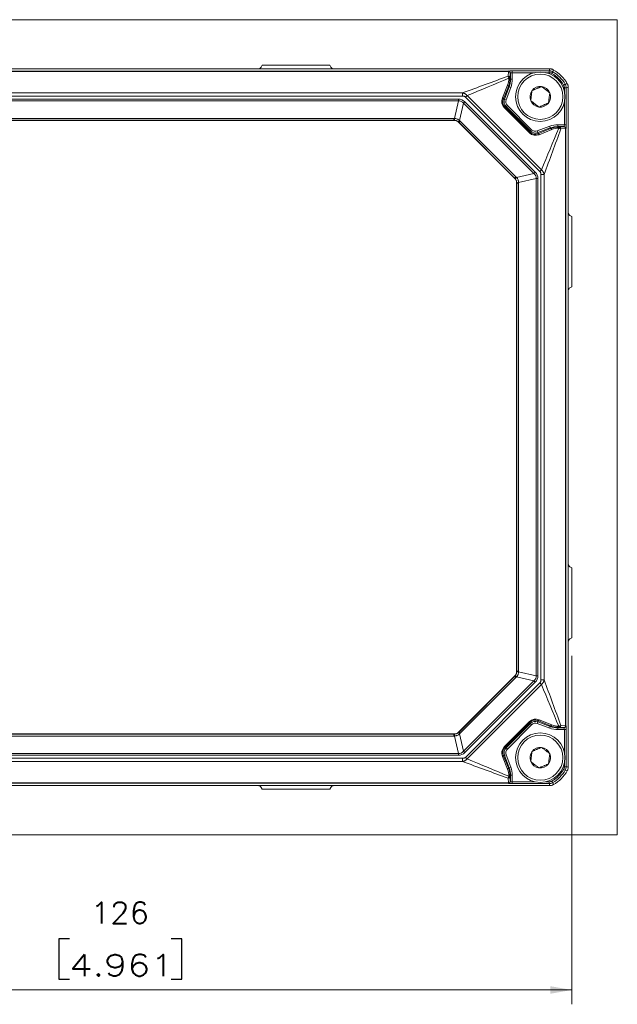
# Model space of a CAD drawing. Header units: millimetres. Extents: x 4 to 836, y 5 to 589.
# Tile 21 of 154: x 224 to 307, y 230 to 368. Entities that reach past the tile are written whole.
import ezdxf

# ---------------------------------------------------------------- set-up
doc = ezdxf.new("R2010")
doc.units = ezdxf.units.MM
doc.layers.add('1', color=7, linetype='Continuous', true_color=0xffffff)
doc.styles.add('ideas_simplex', font='simplex.shx')
doc.dimstyles.get("Standard").update_dxf_attribs({"dimtxt": 0.18, "dimasz": 0.18, "dimexe": 0.18, "dimexo": 0.0625, "dimgap": 0.09, "dimtad": 0, "dimtih": 1, "dimtoh": 1, "dimdec": 4, "dimzin": 0, "dimdsep": 46, "dimtxsty": 'Standard', "dimcen": 0.09, "dimadec": 0, "dimazin": 0, "dimtfac": 1, "dimtdec": 4, "dimtofl": 0, "dimtmove": 0, "dimatfit": 3, "dimfxl": 1, "dimtolj": 1, "dimtzin": 0, "dimarcsym": 0})

# ---------------------------------------------------------------- blocks, each defined once
blk = doc.blocks.new('_U4')
at = {"layer": '1', "color": 152, "lineweight": 13}
for p, q in [((174.572112, 278.966345), (174.572112, 230.348123)), ((300.572112, 278.966345), (300.572112, 230.348123))]:
    blk.add_line(p, q, dxfattribs=at)
at = {"layer": '1', "color": 87, "lineweight": 25}
for p, q in [((230.484612, 239.473123), (228.984612, 239.473123)), ((228.984612, 239.473123), (228.984612, 233.848123)), ((246.159612, 239.473123), (244.659612, 239.473123)), ((246.159612, 233.848123), (246.159612, 239.473123)), ((228.984612, 233.848123), (230.484612, 233.848123)), ((244.659612, 233.848123), (246.159612, 233.848123))]:
    blk.add_line(p, q, dxfattribs=at)
at = {"layer": '1', "color": 27, "lineweight": 13}
blk.add_line((300.572112, 232.348123), (174.572112, 232.348123), dxfattribs=at)
at = {"layer": '1', "color": 27, "lineweight": 18}
for points in [[(174.572112, 232.348123), (177.57211, 232.877104), (177.572114, 231.819142)], [(300.572112, 232.348123), (297.572114, 231.819142), (297.57211, 232.877104)]]:
    blk.add_solid(points, dxfattribs=at)
at = {"layer": '1', "color": 87, "linetype": 'Continuous', "lineweight": 25, "char_height": 3, "attachment_point": 7, "rotation": 0.00000004, "line_spacing_factor": 1.204819, "style": 'ideas_simplex'}
for s, insert in [('\\W1.0535;126', (233.426112, 241.608123)), ('\\W1.2558;4.961', (230.456112, 234.295623))]:
    blk.add_mtext(s, dxfattribs=dict(at, insert=insert))

msp = doc.modelspace()

# ---------------------------------------------------------------- linework, layer by layer
at = {"layer": '1', "color": 251, "linetype": 'Continuous', "lineweight": 18}
for p, q in [((306.928, 367.712), (168.217, 367.712)), ((306.928, 367.712), (306.928, 254.006)), ((168.217, 254.006), (306.928, 254.006))]:
    msp.add_line(p, q, dxfattribs=at)
at = {"layer": '1', "color": 143, "linetype": 'Continuous', "lineweight": 18}
for p, q in [((257.197, 361.107), (257.343, 361.359)), ((257.343, 361.359), (266.801, 361.359)), ((266.947, 361.107), (266.801, 361.359)), ((177.635, 360.859), (297.509, 360.859)), ((300.072, 358.296), (300.072, 358.297)), ((300.072, 358.296), (300.072, 263.423)), ((284.118, 353.659), (191.026, 353.659)), ((292.579, 345.612), (284.825, 353.367)), ((292.872, 276.813), (292.872, 344.905)), ((300.572, 340.252), (300.321, 340.398)), ((300.572, 330.466), (300.572, 340.252)), ((300.321, 330.321), (300.572, 330.466)), ((300.321, 291.398), (300.572, 291.252)), ((300.572, 291.252), (300.572, 281.466)), ((300.572, 281.466), (300.321, 281.321)), ((284.825, 268.352), (292.579, 276.107)), ((191.026, 268.059), (284.118, 268.059)), ((300.072, 263.422), (300.072, 263.423)), ((297.509, 260.859), (177.635, 260.859)), ((257.197, 260.611), (257.343, 260.359)), ((257.343, 260.359), (266.801, 260.359)), ((266.947, 260.611), (266.801, 260.359))]:
    msp.add_line(p, q, dxfattribs=at)
at = {"layer": '1', "color": 143, "linetype": 'Continuous', "lineweight": 13}
for p, q in [((183.405, 360.531), (291.739, 360.531)), ((291.735, 360.477), (183.409, 360.477)), ((291.691, 359.833), (291.735, 360.477)), ((291.739, 360.531), (291.761, 360.554)), ((291.985, 360.254), (291.941, 359.611)), ((292.011, 360.304), (291.989, 360.282)), ((292.011, 359.413), (292.011, 360.304)), ((292.261, 360.571), (292.261, 360.321)), ((292.261, 360.571), (297.433, 360.571)), ((295.397, 360.321), (292.261, 360.321)), ((292.261, 360.321), (292.261, 359.413)), ((297.433, 360.321), (296.947, 360.321)), ((297.433, 360.571), (297.433, 360.321)), ((297.934, 360.436), (297.809, 360.22)), ((290.88, 356.796), (291.596, 358.575)), ((291.792, 359.534), (291.793, 359.55)), ((291.935, 359.443), (291.935, 359.427)), ((291.935, 359.427), (292.011, 359.413)), ((292.011, 359.413), (292.261, 359.413)), ((299.649, 358.721), (299.433, 358.596)), ((189.83, 357.499), (285.314, 357.499)), ((285.314, 357.499), (285.314, 357.053)), ((291.722, 358.38), (291.006, 356.601)), ((291.176, 356.638), (291.821, 358.362)), ((292.055, 358.274), (291.41, 356.55)), ((291.821, 358.362), (291.722, 358.38)), ((291.821, 358.362), (292.055, 358.274)), ((299.534, 357.735), (299.534, 358.22)), ((299.534, 358.22), (299.784, 358.22)), ((299.784, 358.22), (299.784, 353.048)), ((285.314, 357.053), (189.83, 357.053)), ((190.376, 356.634), (284.768, 356.634)), ((284.768, 356.399), (190.376, 356.399)), ((284.203, 353.94), (284.768, 356.399)), ((284.768, 356.634), (284.768, 356.399)), ((285.474, 356.058), (284.916, 353.633)), ((285.658, 356.242), (285.474, 356.058)), ((295.271, 346.261), (285.474, 356.058)), ((285.658, 356.242), (295.455, 346.445)), ((285.964, 357.13), (285.749, 356.915)), ((296.128, 346.536), (285.749, 356.915)), ((285.964, 357.13), (296.343, 346.751)), ((291.006, 356.601), (291.176, 356.638)), ((291.176, 356.638), (291.41, 356.55)), ((299.534, 353.048), (299.534, 356.184)), ((291.212, 355.539), (291.143, 355.47)), ((294.683, 351.93), (291.143, 355.47)), ((291.405, 355.581), (291.212, 355.539)), ((291.212, 355.539), (294.752, 351.999)), ((291.405, 355.581), (291.582, 355.758)), ((294.794, 352.192), (291.405, 355.581)), ((291.582, 355.758), (294.97, 352.369)), ((191.019, 353.942), (284.126, 353.942)), ((284.126, 353.677), (191.019, 353.677)), ((284.118, 353.659), (284.126, 353.677)), ((284.126, 353.942), (284.126, 353.677)), ((284.833, 353.385), (284.825, 353.367)), ((285.001, 353.554), (284.833, 353.385)), ((292.598, 345.62), (284.833, 353.385)), ((285.001, 353.554), (292.767, 345.789)), ((298.626, 353.048), (299.534, 353.048)), ((298.626, 352.798), (298.626, 353.048)), ((299.534, 353.048), (299.784, 353.048)), ((294.752, 351.999), (294.683, 351.93)), ((294.752, 351.999), (294.794, 352.192)), ((294.794, 352.192), (294.97, 352.369)), ((295.763, 352.197), (297.487, 352.842)), ((295.851, 351.963), (295.763, 352.197)), ((295.814, 351.793), (297.593, 352.51)), ((295.851, 351.963), (295.814, 351.793)), ((297.575, 352.608), (295.851, 351.963)), ((297.788, 352.383), (296.009, 351.667)), ((297.575, 352.608), (297.487, 352.842)), ((297.593, 352.51), (297.575, 352.608)), ((299.517, 352.798), (298.626, 352.798)), ((298.626, 352.798), (298.64, 352.722)), ((298.64, 352.722), (298.655, 352.722)), ((298.763, 352.58), (298.747, 352.579)), ((298.824, 352.728), (299.467, 352.772)), ((299.69, 352.522), (299.046, 352.478)), ((299.494, 352.776), (299.517, 352.798)), ((299.69, 269.196), (299.69, 352.522)), ((299.767, 352.549), (299.744, 352.526)), ((299.744, 352.526), (299.744, 269.193)), ((292.846, 345.703), (295.271, 346.261)), ((295.455, 346.445), (295.271, 346.261)), ((296.343, 346.751), (296.128, 346.536)), ((292.579, 345.612), (292.598, 345.62)), ((292.767, 345.789), (292.598, 345.62)), ((292.89, 344.913), (292.872, 344.905)), ((292.89, 276.806), (292.89, 344.913)), ((293.155, 344.913), (292.89, 344.913)), ((295.612, 345.556), (293.153, 344.99)), ((293.155, 344.913), (293.155, 276.806)), ((295.612, 276.163), (295.612, 345.556)), ((295.847, 345.556), (295.612, 345.556)), ((295.847, 345.556), (295.847, 276.163)), ((296.711, 346.101), (296.266, 346.101)), ((296.266, 275.617), (296.266, 346.101)), ((296.711, 346.101), (296.711, 275.617)), ((292.598, 276.099), (292.579, 276.107)), ((292.872, 276.813), (292.89, 276.806)), ((293.155, 276.806), (292.89, 276.806)), ((293.153, 276.728), (295.612, 276.163)), ((295.847, 276.163), (295.612, 276.163)), ((284.833, 268.333), (292.598, 276.099)), ((292.767, 275.93), (285.001, 268.164)), ((285.474, 265.661), (295.271, 275.458)), ((295.455, 275.273), (285.658, 265.476)), ((285.749, 264.803), (296.128, 275.183)), ((296.343, 274.968), (285.964, 264.588)), ((292.767, 275.93), (292.598, 276.099)), ((295.271, 275.458), (292.846, 276.015)), ((295.455, 275.273), (295.271, 275.458)), ((296.128, 275.183), (296.343, 274.968)), ((296.711, 275.617), (296.266, 275.617)), ((291.143, 266.249), (294.683, 269.788)), ((294.752, 269.719), (291.212, 266.18)), ((291.405, 266.138), (294.794, 269.526)), ((294.97, 269.35), (291.582, 265.961)), ((294.752, 269.719), (294.683, 269.788)), ((294.794, 269.526), (294.752, 269.719)), ((294.794, 269.526), (294.97, 269.35)), ((295.851, 269.756), (295.763, 269.522)), ((297.487, 268.876), (295.763, 269.522)), ((297.593, 269.209), (295.814, 269.925)), ((295.814, 269.925), (295.851, 269.756)), ((295.851, 269.756), (297.575, 269.11)), ((296.009, 270.052), (297.788, 269.335)), ((299.046, 269.24), (299.69, 269.196)), ((191.019, 268.041), (284.126, 268.041)), ((284.126, 268.041), (284.118, 268.059)), ((284.126, 268.041), (284.126, 267.776)), ((284.825, 268.352), (284.833, 268.333)), ((285.001, 268.164), (284.833, 268.333)), ((284.916, 268.086), (285.474, 265.661)), ((297.575, 269.11), (297.487, 268.876)), ((297.575, 269.11), (297.593, 269.209)), ((298.64, 268.997), (298.626, 268.92)), ((298.626, 268.92), (298.626, 268.67)), ((298.626, 268.92), (299.517, 268.92)), ((299.534, 268.67), (298.626, 268.67)), ((298.655, 268.997), (298.64, 268.997)), ((298.747, 269.139), (298.763, 269.139)), ((299.467, 268.946), (298.824, 268.99)), ((299.517, 268.92), (299.494, 268.943)), ((299.534, 265.535), (299.534, 268.67)), ((299.784, 268.67), (299.534, 268.67)), ((299.744, 269.193), (299.767, 269.17)), ((299.784, 268.67), (299.784, 263.499)), ((284.126, 267.776), (191.019, 267.776)), ((284.768, 265.319), (284.203, 267.778)), ((190.376, 265.319), (284.768, 265.319)), ((284.768, 265.319), (284.768, 265.085)), ((285.658, 265.476), (285.474, 265.661)), ((291.006, 265.117), (291.722, 263.339)), ((291.176, 265.081), (291.006, 265.117)), ((291.212, 266.18), (291.143, 266.249)), ((291.176, 265.081), (291.41, 265.168)), ((291.212, 266.18), (291.405, 266.138)), ((291.405, 266.138), (291.582, 265.961)), ((291.41, 265.168), (292.055, 263.444)), ((189.83, 264.665), (285.314, 264.665)), ((285.314, 264.22), (189.83, 264.22)), ((284.768, 265.085), (190.376, 265.085)), ((285.314, 264.665), (285.314, 264.22)), ((285.749, 264.803), (285.964, 264.588)), ((291.596, 263.143), (290.88, 264.922)), ((291.821, 263.356), (291.176, 265.081)), ((299.534, 263.499), (299.534, 263.984)), ((291.722, 263.339), (291.821, 263.356)), ((291.821, 263.356), (292.055, 263.444)), ((299.649, 262.998), (299.433, 263.123)), ((299.784, 263.499), (299.534, 263.499)), ((291.739, 261.187), (183.405, 261.187)), ((183.409, 261.242), (291.735, 261.242)), ((291.735, 261.242), (291.691, 261.885)), ((291.761, 261.165), (291.739, 261.187)), ((291.793, 262.168), (291.792, 262.184)), ((292.011, 262.306), (291.935, 262.292)), ((291.935, 262.292), (291.935, 262.276)), ((291.941, 262.108), (291.985, 261.464)), ((291.989, 261.437), (292.011, 261.414)), ((292.011, 262.306), (292.261, 262.306)), ((292.011, 261.414), (292.011, 262.306)), ((292.261, 262.306), (292.261, 261.398)), ((292.261, 261.398), (295.397, 261.398)), ((292.261, 261.398), (292.261, 261.148)), ((297.433, 261.148), (292.261, 261.148)), ((296.947, 261.398), (297.433, 261.398)), ((297.433, 261.398), (297.433, 261.148)), ((297.934, 261.282), (297.809, 261.498))]:
    msp.add_line(p, q, dxfattribs=at)
at = {"layer": '1', "color": 252, "linetype": 'Continuous', "lineweight": 18}
for centre in [(296.172, 356.959), (296.172, 264.759)]:
    msp.add_circle(centre, 3.45, dxfattribs=at)
at = {"layer": '1', "color": 252, "linetype": 'Continuous', "lineweight": 13}
for centre in [(296.172, 356.959), (296.172, 264.759)]:
    msp.add_circle(centre, 3.15, dxfattribs=at)
at = {"layer": '1', "color": 143, "linetype": 'Continuous', "lineweight": 13}
for centre, radius, start, end in [((295.572, 356.359), 4.462, 30.08196, 59.91804), ((295.572, 356.359), 4.712, 30.08196, 59.91804), ((295.572, 265.359), 4.462, 300.08196, 329.91804), ((295.572, 265.359), 4.712, 300.08196, 329.91804)]:
    msp.add_arc(centre, radius, start, end, dxfattribs=at)
at = {"layer": '1', "color": 143, "linetype": 'Continuous', "lineweight": 18}
for centre, start, end in [((295.572, 356.359), 28.95277, 61.04723), ((295.572, 265.359), 298.95277, 331.04723)]:
    msp.add_arc(centre, 5, start, end, dxfattribs=at)
at = {"layer": '1', "color": 252, "linetype": 'Continuous', "lineweight": 18}
for centre, start, end in [((296.172, 356.959), 142.52267, 202.52267), ((296.172, 356.959), 82.52267, 142.52267), ((296.172, 356.959), 22.52267, 82.52267), ((296.172, 356.959), 322.52267, 22.52267), ((296.172, 356.959), 202.52267, 262.52267), ((296.172, 356.959), 262.52267, 322.52267), ((296.172, 264.759), 142.52267, 202.52267), ((296.172, 264.759), 82.52267, 142.52267), ((296.172, 264.759), 22.52267, 82.52267), ((296.172, 264.759), 322.52267, 22.52267), ((296.172, 264.759), 202.52267, 262.52267), ((296.172, 264.759), 262.52267, 322.52267)]:
    msp.add_arc(centre, 1.443, start, end, dxfattribs=at)
at = {"layer": '1', "color": 143, "linetype": 'Continuous', "lineweight": 18}
for centre, major_axis, ratio, start_param, end_param in [((256.764, 361.361), (0.275, -0.42), 0.995307, 5.7049766, 6.7459599), ((267.38, 361.361), (0.275, 0.42), 0.995307, 2.678818, 3.7198014), ((284.118, 352.659), (0.383, 0.925), 0.999286, 5.8907385, 6.6756321), ((291.872, 344.905), (0.925, 0.383), 0.999286, 5.8907385, 6.6756321), ((300.574, 340.831), (-0.449, -0.225), 0.995894, 5.8210859, 6.8630884), ((300.574, 329.888), (0.449, -0.225), 0.995894, 2.5616895, 3.6036921), ((300.574, 291.831), (0.449, 0.225), 0.995894, 2.6794932, 3.7214958), ((300.574, 280.888), (-0.449, 0.225), 0.995894, 5.7032822, 6.7452847), ((291.872, 276.814), (0.925, -0.383), 0.999286, 5.8907385, 6.6756321), ((284.118, 269.06), (0.383, -0.925), 0.999286, 5.8907385, 6.6756321), ((256.764, 260.358), (-0.275, -0.42), 0.995307, 2.678818, 3.7198014), ((267.38, 260.358), (-0.275, 0.42), 0.995307, 5.7049766, 6.7459599)]:
    msp.add_ellipse(centre, major_axis=major_axis, ratio=ratio, start_param=start_param, end_param=end_param, dxfattribs=at)
at = {"layer": '1', "color": 143, "linetype": 'Continuous', "lineweight": 13}
for centre, major_axis, ratio, start_param, end_param in [((291.739, 360.032), (0, -0.5), 0.01746, 3.1764992, 3.6140082), ((291.735, 360.254), (-0.249, 0.017), 0.890041, 3.2182218, 4.7731369), ((291.739, 360.282), (-0.177, 0.177), 0.998783, 3.9275998, 5.4971782), ((292.261, 360.553), (0.5, 0), 0.034921, 1.5707963, 3.1066861), ((291.761, 360.304), (-0.177, 0.177), 0.998783, 3.9275998, 5.4971782), ((291.989, 360.032), (0, -0.25), 0.034921, 3.1764992, 3.6140082), ((292.261, 360.304), (0.25, 0), 0.069842, 1.5707963, 3.1066861), ((288.988, 359.545), (2.695, 0.799), 0.972581, 5.6257609, 5.983638), ((291.488, 358.467), (-0.232, 0.093), 0.576727, 3.1843256, 4.4715214), ((291.691, 359.611), (0.249, -0.017), 0.890041, 0.0766292, 1.6315442), ((288.88, 359.437), (2.934, 0.874), 0.974849, 5.6253986, 5.9832757), ((291.685, 359.427), (-0.25, 0.005), 0.483905, 3.1814829, 4.2766648), ((291.685, 359.443), (0.25, -0.005), 0.483905, 0.0398902, 1.1350721), ((289.009, 359.414), (2.954, -0.535), 0.999266, 6.1042468, 6.4621239), ((289.009, 359.414), (-3.2, 0.579), 0.999371, 2.9626541, 3.3205312), ((283.814, 351.307), (-1.217, -5.297), 0.459968, 2.8611359, 3.2469177), ((283.814, 351.307), (1.166, 5.073), 0.384233, 6.0027286, 6.3885103), ((292.068, 356.362), (1.138, 0.604), 0.967518, 2.2871502, 3.4298621), ((291.961, 356.255), (0.919, 0.485), 0.959533, 2.2874324, 3.4301444), ((290.772, 356.689), (-0.232, 0.093), 0.576727, 3.1843256, 4.4715214), ((292.113, 356.288), (0.978, 0.212), 0.999569, 2.5702367, 3.7129486), ((292.113, 356.288), (0.734, 0.159), 0.999139, 2.5702367, 3.7129486), ((284.113, 352.413), (0.311, 1.499), 0.979278, 0.1489427, 0.2007428), ((284.113, 352.648), (0.213, 1.009), 0.968913, 0.1500475, 0.2018475), ((284.203, 354.175), (0.026, 0.499), 0.028055, 3.1772148, 4.2245812), ((285.101, 353.817), (0.325, 0.38), 0.048236, 2.1175108, 3.1056321), ((284.112, 352.644), (0.566, 0.867), 0.964505, 6.0828631, 6.1601779), ((283.927, 352.459), (0.843, 1.283), 0.976273, 6.0835714, 6.1608862), ((298.626, 349.796), (0.579, -3.2), 0.999371, 2.9626541, 3.3205312), ((299.516, 353.048), (0, -0.25), 0.069842, 0.0349066, 1.5707963), ((299.766, 353.048), (0, -0.5), 0.034921, 0.0349066, 1.5707963), ((295.575, 352.855), (0.604, 1.138), 0.967518, 2.8533232, 3.9960351), ((295.468, 352.748), (0.485, 0.919), 0.959533, 2.8530409, 3.9957529), ((295.501, 352.9), (0.212, 0.978), 0.999569, 2.5702367, 3.7129486), ((295.501, 352.9), (0.159, 0.734), 0.999139, 2.5702367, 3.7129486), ((295.901, 351.559), (-0.093, 0.232), 0.576727, 4.9532566, 6.2404524), ((298.626, 349.796), (0.535, -2.954), 0.999266, 2.9626541, 3.3205312), ((298.65, 349.667), (0.874, 2.934), 0.974849, 0.2999096, 0.6577867), ((297.68, 352.276), (-0.093, 0.232), 0.576727, 4.9532566, 6.2404524), ((298.757, 349.775), (0.799, 2.695), 0.972581, 0.2995473, 0.6574244), ((298.64, 352.472), (-0.005, 0.25), 0.483905, 5.1481132, 6.2432951), ((298.655, 352.472), (0.005, -0.25), 0.483905, 2.0065205, 3.1017024), ((298.824, 352.478), (0.017, -0.249), 0.890041, 1.5100484, 3.0649635), ((299.245, 352.776), (0.25, 0), 0.034921, 5.8107697, 6.2482787), ((299.467, 352.522), (-0.017, 0.249), 0.890041, 4.6516411, 6.2065561), ((299.494, 352.526), (-0.177, 0.177), 0.998783, 3.9275998, 5.4971782), ((299.517, 352.549), (-0.177, 0.177), 0.998783, 3.9275998, 5.4971782), ((299.245, 352.526), (0.5, 0), 0.01746, 5.8107697, 6.2482787), ((290.52, 344.601), (5.073, 1.166), 0.384233, 6.1778603, 6.563642), ((290.52, 344.601), (-5.297, -1.217), 0.459968, 3.0362677, 3.4220494), ((291.857, 344.899), (0.867, 0.566), 0.964505, 0.1230079, 0.2003227), ((293.03, 345.888), (0.38, 0.325), 0.048236, 3.1775532, 4.1656745), ((291.672, 344.714), (1.283, 0.843), 0.976273, 0.1222984, 0.1996132), ((293.388, 344.99), (0.499, 0.026), 0.028055, 2.0586041, 3.1059705), ((291.86, 344.9), (1.009, 0.213), 0.968914, 6.081335, 6.1331351), ((291.626, 344.9), (1.499, 0.311), 0.979278, 6.0824452, 6.1342453), ((291.857, 276.82), (0.867, -0.566), 0.964505, 6.0828631, 6.1601779), ((293.03, 275.831), (0.38, -0.325), 0.048236, 2.1175108, 3.1056321), ((291.86, 276.818), (1.009, -0.213), 0.968913, 0.1500476, 0.2018476), ((293.388, 276.728), (0.499, -0.026), 0.028055, 3.1772148, 4.2245812), ((291.626, 276.818), (1.499, -0.311), 0.979278, 0.1489428, 0.2007428), ((290.52, 277.118), (5.073, -1.166), 0.384233, 6.0027286, 6.3885103), ((290.52, 277.118), (-5.297, 1.217), 0.459968, 2.8611359, 3.2469177), ((291.672, 277.004), (1.283, -0.843), 0.976273, 6.0835722, 6.160887), ((295.575, 268.863), (0.604, -1.138), 0.967518, 2.2871502, 3.4298621), ((295.468, 268.971), (0.485, -0.919), 0.959533, 2.2874324, 3.4301444), ((295.501, 268.818), (0.212, -0.978), 0.999569, 2.5702367, 3.7129486), ((295.501, 268.818), (0.159, -0.734), 0.999139, 2.5702367, 3.7129486), ((295.901, 270.159), (0.093, 0.232), 0.576727, 3.1843256, 4.4715214), ((297.68, 269.443), (0.093, 0.232), 0.576727, 3.1843256, 4.4715214), ((298.757, 271.944), (0.799, -2.695), 0.972581, 5.6257609, 5.983638), ((298.824, 269.24), (-0.017, -0.249), 0.890041, 0.0766292, 1.6315442), ((284.113, 269.071), (0.213, -1.009), 0.968914, 6.0813337, 6.1331338), ((284.203, 267.544), (-0.026, 0.499), 0.028055, 5.2001968, 6.2475631), ((285.101, 267.901), (-0.325, 0.38), 0.048236, 0.0359606, 1.0240818), ((284.112, 269.075), (0.566, -0.867), 0.964505, 0.123007, 0.2003217), ((283.927, 269.259), (0.843, -1.283), 0.976273, 0.1222991, 0.1996139), ((298.626, 271.922), (0.579, 3.2), 0.999371, 2.9626541, 3.3205312), ((298.626, 271.922), (0.535, 2.954), 0.999266, 2.9626541, 3.3205312), ((298.65, 272.051), (0.874, -2.934), 0.974849, 5.6253986, 5.9832757), ((298.64, 269.247), (0.005, 0.25), 0.483905, 3.1814829, 4.2766648), ((298.655, 269.246), (-0.005, -0.25), 0.483905, 0.0398902, 1.1350721), ((299.467, 269.196), (0.017, 0.249), 0.890041, 3.2182218, 4.7731369), ((299.245, 268.942), (0.25, 0), 0.034921, 0.0349066, 0.4724156), ((299.494, 269.193), (0.177, 0.177), 0.998783, 3.9275998, 5.4971782), ((299.517, 269.17), (0.177, 0.177), 0.998783, 3.9275998, 5.4971782), ((299.516, 268.67), (0, -0.25), 0.069842, 1.5707963, 3.1066861), ((299.245, 269.192), (0.5, 0), 0.01746, 0.0349066, 0.4724156), ((299.766, 268.67), (0, -0.5), 0.034921, 1.5707963, 3.1066861), ((284.113, 269.306), (0.311, -1.499), 0.979278, 6.0824439, 6.134244), ((283.814, 270.411), (1.166, -5.073), 0.384233, 6.1778603, 6.563642), ((283.814, 270.411), (-1.217, 5.297), 0.459968, 3.0362677, 3.4220494), ((292.068, 265.356), (1.138, -0.604), 0.967518, 2.8533232, 3.9960351), ((291.961, 265.464), (0.919, -0.485), 0.959533, 2.8530409, 3.9957529), ((290.772, 265.03), (0.232, 0.093), 0.576727, 4.9532566, 6.2404524), ((292.113, 265.431), (0.978, -0.212), 0.999569, 2.5702367, 3.7129486), ((292.113, 265.431), (0.734, -0.159), 0.999139, 2.5702367, 3.7129486), ((291.488, 263.251), (0.232, 0.093), 0.576727, 4.9532566, 6.2404524), ((288.988, 262.174), (2.695, -0.799), 0.972581, 0.2995473, 0.6574244), ((288.88, 262.282), (2.934, -0.874), 0.974849, 0.2999096, 0.6577867), ((289.009, 262.305), (2.954, 0.535), 0.999266, 6.1042468, 6.4621239), ((289.009, 262.305), (-3.2, -0.579), 0.999371, 2.9626541, 3.3205312), ((291.691, 262.108), (-0.249, -0.017), 0.890041, 1.5100484, 3.0649635), ((291.735, 261.464), (0.249, 0.017), 0.890041, 4.6516411, 6.2065561), ((291.739, 261.687), (0, -0.5), 0.01746, 5.8107697, 6.2482787), ((291.739, 261.437), (0.177, 0.177), 0.998783, 3.9275998, 5.4971782), ((291.761, 261.414), (0.177, 0.177), 0.998783, 3.9275998, 5.4971782), ((292.261, 261.165), (0.5, 0), 0.034921, 3.1764992, 4.712389), ((291.685, 262.292), (0.25, 0.005), 0.483905, 5.1481132, 6.2432951), ((291.685, 262.276), (-0.25, -0.005), 0.483905, 2.0065205, 3.1017024), ((291.989, 261.687), (0, -0.25), 0.034921, 5.8107697, 6.2482787), ((292.261, 261.415), (0.25, 0), 0.069842, 3.1764992, 4.712389)]:
    msp.add_ellipse(centre, major_axis=major_axis, ratio=ratio, start_param=start_param, end_param=end_param, dxfattribs=at)
for points in [[(297.433, 360.571), (297.459, 360.667), (297.484, 360.763), (297.509, 360.859)], [(297.993, 360.734), (297.973, 360.635), (297.954, 360.536), (297.934, 360.436)], [(285.314, 357.499), (287.44, 358.277), (289.565, 359.055), (291.691, 359.833)], [(291.793, 359.55), (289.85, 358.744), (287.907, 357.937), (285.964, 357.13)], [(299.649, 358.721), (299.749, 358.741), (299.848, 358.76), (299.947, 358.78)], [(300.072, 358.296), (299.976, 358.271), (299.88, 358.246), (299.784, 358.22)], [(296.343, 346.751), (297.15, 348.694), (297.956, 350.637), (298.763, 352.58)], [(299.046, 352.478), (298.268, 350.353), (297.49, 348.227), (296.711, 346.101)], [(298.763, 269.139), (297.956, 271.082), (297.15, 273.025), (296.343, 274.968)], [(296.711, 275.617), (297.49, 273.492), (298.268, 271.366), (299.046, 269.24)], [(291.691, 261.885), (289.565, 262.663), (287.44, 263.442), (285.314, 264.22)], [(285.964, 264.588), (287.907, 263.782), (289.85, 262.975), (291.793, 262.168)], [(299.947, 262.939), (299.848, 262.958), (299.749, 262.978), (299.649, 262.998)], [(299.784, 263.499), (299.88, 263.473), (299.976, 263.447), (300.072, 263.423)], [(297.509, 260.859), (297.484, 260.955), (297.459, 261.052), (297.433, 261.148)], [(297.934, 261.282), (297.954, 261.183), (297.973, 261.083), (297.993, 260.984)]]:
    msp.add_open_spline(points, degree=3, dxfattribs=at)
for points, knots in [([(297.433, 360.571), (297.477, 360.571), (297.52, 360.568), (297.585, 360.559), (297.607, 360.556), (297.65, 360.547), (297.671, 360.542), (297.734, 360.525), (297.776, 360.511), (297.857, 360.478), (297.896, 360.458), (297.934, 360.436)], [0, 0, 0, 0, 0.25, 0.25, 0.375, 0.375, 0.5, 0.5, 0.75, 0.75, 1, 1, 1, 1]), ([(297.809, 360.22), (297.78, 360.237), (297.751, 360.251), (297.69, 360.276), (297.659, 360.287), (297.596, 360.304), (297.563, 360.31), (297.498, 360.319), (297.466, 360.321), (297.433, 360.321)], [0, 0, 0, 0, 0.25, 0.25, 0.5, 0.5, 0.75, 0.75, 1, 1, 1, 1]), ([(291.793, 359.55), (291.791, 359.558), (291.789, 359.566), (291.785, 359.581), (291.779, 359.603), (291.773, 359.624), (291.761, 359.666), (291.753, 359.692), (291.735, 359.74), (291.727, 359.762), (291.713, 359.791), (291.709, 359.801), (291.702, 359.814), (291.7, 359.818), (291.696, 359.826), (291.693, 359.83), (291.691, 359.833)], [0, 0, 0, 0, 0.0625, 0.0625, 0.125, 0.25, 0.25, 0.5, 0.5, 0.75, 0.75, 0.875, 0.875, 0.9375, 0.9375, 1, 1, 1, 1]), ([(291.941, 359.611), (291.94, 359.601), (291.94, 359.591), (291.939, 359.567), (291.938, 359.554), (291.937, 359.526), (291.936, 359.511), (291.936, 359.478), (291.935, 359.461), (291.935, 359.443)], [0, 0, 0, 0, 0.25, 0.25, 0.5, 0.5, 0.75, 0.75, 1, 1, 1, 1]), ([(299.534, 358.22), (299.534, 358.253), (299.532, 358.286), (299.523, 358.351), (299.517, 358.383), (299.5, 358.446), (299.489, 358.477), (299.464, 358.538), (299.449, 358.567), (299.433, 358.596)], [0, 0, 0, 0, 0.25, 0.25, 0.5, 0.5, 0.75, 0.75, 1, 1, 1, 1]), ([(299.649, 358.721), (299.671, 358.683), (299.69, 358.644), (299.724, 358.563), (299.738, 358.521), (299.761, 358.437), (299.769, 358.394), (299.778, 358.329), (299.78, 358.307), (299.783, 358.264), (299.784, 358.242), (299.784, 358.22)], [0, 0, 0, 0, 0.25, 0.25, 0.5, 0.5, 0.75, 0.75, 0.875, 0.875, 1, 1, 1, 1]), ([(285.314, 357.499), (285.322, 357.497), (285.33, 357.496), (285.345, 357.493), (285.368, 357.489), (285.422, 357.477), (285.467, 357.464), (285.512, 357.449), (285.527, 357.443), (285.557, 357.432), (285.601, 357.414), (285.643, 357.393), (285.726, 357.348), (285.779, 357.312), (285.841, 357.26), (285.853, 357.25), (285.877, 357.227), (285.9, 357.205), (285.927, 357.175), (285.946, 357.153), (285.954, 357.143), (285.959, 357.137), (285.961, 357.134), (285.964, 357.13)], [0, 0, 0, 0, 0.03125, 0.03125, 0.0625, 0.125, 0.25, 0.25, 0.3125, 0.3125, 0.375, 0.5, 0.5, 0.75, 0.75, 0.8125, 0.8125, 0.875, 0.9375, 0.96875, 0.984375, 0.984375, 1, 1, 1, 1]), ([(285.749, 356.915), (285.735, 356.929), (285.719, 356.942), (285.688, 356.964), (285.671, 356.974), (285.619, 357.001), (285.582, 357.015), (285.527, 357.03), (285.508, 357.034), (285.47, 357.042), (285.45, 357.044), (285.392, 357.051), (285.353, 357.053), (285.314, 357.053)], [0, 0, 0, 0, 0.125, 0.125, 0.25, 0.25, 0.5, 0.5, 0.625, 0.625, 0.75, 0.75, 1, 1, 1, 1]), ([(284.776, 353.438), (284.734, 353.473), (284.69, 353.505), (284.62, 353.547), (284.596, 353.56), (284.547, 353.584), (284.522, 353.596), (284.445, 353.626), (284.341, 353.658), (284.232, 353.673), (284.177, 353.676)], [0, 0, 0, 0, 0.25, 0.25, 0.375, 0.375, 0.5, 0.5, 0.75, 1, 1, 1, 1]), ([(284.203, 353.94), (284.27, 353.939), (284.402, 353.923), (284.528, 353.882), (284.604, 353.849), (284.62, 353.842), (284.65, 353.827), (284.694, 353.804), (284.736, 353.778), (284.818, 353.722), (284.869, 353.68), (284.916, 353.633)], [0, 0, 0, 0, 0.25, 0.5, 0.5, 0.5625, 0.5625, 0.625, 0.75, 0.75, 1, 1, 1, 1]), ([(298.655, 352.722), (298.674, 352.722), (298.691, 352.723), (298.723, 352.724), (298.739, 352.724), (298.767, 352.725), (298.78, 352.726), (298.804, 352.727), (298.814, 352.728), (298.824, 352.728)], [0, 0, 0, 0, 0.25, 0.25, 0.5, 0.5, 0.75, 0.75, 1, 1, 1, 1]), ([(299.046, 352.478), (299.044, 352.479), (299.042, 352.481), (299.039, 352.483), (299.033, 352.486), (299.018, 352.494), (298.995, 352.505), (298.974, 352.514), (298.952, 352.523), (298.941, 352.527), (298.905, 352.54), (298.879, 352.548), (298.837, 352.561), (298.823, 352.565), (298.801, 352.57), (298.79, 352.573), (298.778, 352.576), (298.771, 352.578), (298.767, 352.579), (298.763, 352.58)], [0, 0, 0, 0, 0.03125, 0.03125, 0.0625, 0.125, 0.25, 0.375, 0.375, 0.5, 0.5, 0.75, 0.75, 0.875, 0.875, 0.9375, 0.96875, 0.96875, 1, 1, 1, 1]), ([(296.266, 346.101), (296.266, 346.14), (296.264, 346.179), (296.257, 346.237), (296.254, 346.257), (296.247, 346.295), (296.243, 346.314), (296.227, 346.37), (296.214, 346.406), (296.187, 346.458), (296.177, 346.475), (296.154, 346.507), (296.142, 346.522), (296.128, 346.536)], [0, 0, 0, 0, 0.25, 0.25, 0.375, 0.375, 0.5, 0.5, 0.75, 0.75, 0.875, 0.875, 1, 1, 1, 1]), ([(296.343, 346.751), (296.346, 346.748), (296.35, 346.746), (296.356, 346.741), (296.366, 346.733), (296.387, 346.715), (296.429, 346.676), (296.462, 346.641), (296.493, 346.604), (296.504, 346.591), (296.523, 346.565), (296.551, 346.526), (296.592, 346.459), (296.62, 346.402), (296.639, 346.358), (296.645, 346.343), (296.656, 346.314), (296.672, 346.269), (296.685, 346.224), (296.697, 346.178), (296.702, 346.155), (296.706, 346.132), (296.709, 346.117), (296.71, 346.109), (296.711, 346.101)], [0, 0, 0, 0, 0.015625, 0.015625, 0.03125, 0.0625, 0.125, 0.25, 0.25, 0.3125, 0.3125, 0.375, 0.5, 0.625, 0.625, 0.6875, 0.6875, 0.75, 0.875, 0.875, 0.9375, 0.96875, 0.96875, 1, 1, 1, 1]), ([(292.889, 344.964), (292.886, 345.02), (292.878, 345.074), (292.861, 345.153), (292.854, 345.18), (292.842, 345.219), (292.838, 345.232), (292.828, 345.258), (292.824, 345.271), (292.798, 345.335), (292.774, 345.384), (292.718, 345.477), (292.686, 345.521), (292.65, 345.563)], [0, 0, 0, 0, 0.25, 0.25, 0.375, 0.375, 0.4375, 0.4375, 0.5, 0.5, 0.75, 0.75, 1, 1, 1, 1]), ([(292.846, 345.703), (292.893, 345.656), (292.935, 345.605), (293.009, 345.496), (293.041, 345.438), (293.075, 345.362), (293.081, 345.346), (293.093, 345.315), (293.109, 345.268), (293.122, 345.22), (293.143, 345.123), (293.151, 345.057), (293.153, 344.99)], [0, 0, 0, 0, 0.25, 0.25, 0.5, 0.5, 0.5625, 0.5625, 0.625, 0.75, 0.75, 1, 1, 1, 1]), ([(292.65, 276.156), (292.686, 276.198), (292.718, 276.242), (292.76, 276.312), (292.773, 276.336), (292.797, 276.385), (292.809, 276.41), (292.839, 276.486), (292.871, 276.591), (292.886, 276.699), (292.889, 276.754)], [0, 0, 0, 0, 0.25, 0.25, 0.375, 0.375, 0.5, 0.5, 0.75, 1, 1, 1, 1]), ([(293.153, 276.728), (293.151, 276.661), (293.136, 276.53), (293.095, 276.404), (293.062, 276.327), (293.055, 276.312), (293.04, 276.282), (293.017, 276.238), (292.991, 276.196), (292.935, 276.114), (292.893, 276.063), (292.846, 276.015)], [0, 0, 0, 0, 0.25, 0.5, 0.5, 0.5625, 0.5625, 0.625, 0.75, 0.75, 1, 1, 1, 1]), ([(296.128, 275.183), (296.142, 275.197), (296.154, 275.212), (296.177, 275.244), (296.187, 275.261), (296.214, 275.313), (296.228, 275.349), (296.243, 275.405), (296.247, 275.424), (296.254, 275.462), (296.257, 275.481), (296.264, 275.539), (296.266, 275.578), (296.266, 275.617)], [0, 0, 0, 0, 0.125, 0.125, 0.25, 0.25, 0.5, 0.5, 0.625, 0.625, 0.75, 0.75, 1, 1, 1, 1]), ([(296.711, 275.617), (296.71, 275.61), (296.709, 275.602), (296.706, 275.586), (296.702, 275.563), (296.69, 275.51), (296.677, 275.464), (296.662, 275.419), (296.656, 275.404), (296.645, 275.375), (296.627, 275.331), (296.606, 275.288), (296.561, 275.205), (296.525, 275.153), (296.473, 275.091), (296.462, 275.079), (296.44, 275.055), (296.417, 275.031), (296.387, 275.004), (296.366, 274.986), (296.356, 274.978), (296.35, 274.973), (296.346, 274.97), (296.343, 274.968)], [0, 0, 0, 0, 0.03125, 0.03125, 0.0625, 0.125, 0.25, 0.25, 0.3125, 0.3125, 0.375, 0.5, 0.5, 0.75, 0.75, 0.8125, 0.8125, 0.875, 0.9375, 0.96875, 0.984375, 0.984375, 1, 1, 1, 1]), ([(298.763, 269.139), (298.771, 269.141), (298.778, 269.142), (298.793, 269.146), (298.816, 269.152), (298.837, 269.158), (298.879, 269.17), (298.905, 269.179), (298.941, 269.192), (298.952, 269.196), (298.974, 269.205), (298.995, 269.213), (299.013, 269.222), (299.026, 269.229), (299.031, 269.231), (299.039, 269.236), (299.043, 269.238), (299.046, 269.24)], [0, 0, 0, 0, 0.0625, 0.0625, 0.125, 0.25, 0.25, 0.5, 0.5, 0.625, 0.625, 0.75, 0.875, 0.875, 0.9375, 0.9375, 1, 1, 1, 1]), ([(284.177, 268.043), (284.232, 268.046), (284.287, 268.053), (284.366, 268.071), (284.393, 268.078), (284.432, 268.09), (284.445, 268.094), (284.471, 268.103), (284.484, 268.108), (284.548, 268.133), (284.597, 268.158), (284.69, 268.214), (284.734, 268.245), (284.776, 268.281)], [0, 0, 0, 0, 0.25, 0.25, 0.375, 0.375, 0.4375, 0.4375, 0.5, 0.5, 0.75, 0.75, 1, 1, 1, 1]), ([(284.916, 268.086), (284.869, 268.039), (284.818, 267.997), (284.709, 267.922), (284.651, 267.89), (284.574, 267.857), (284.559, 267.85), (284.528, 267.839), (284.481, 267.822), (284.433, 267.809), (284.336, 267.788), (284.27, 267.78), (284.203, 267.778)], [0, 0, 0, 0, 0.25, 0.25, 0.5, 0.5, 0.5625, 0.5625, 0.625, 0.75, 0.75, 1, 1, 1, 1]), ([(298.824, 268.99), (298.814, 268.991), (298.804, 268.992), (298.78, 268.993), (298.767, 268.993), (298.739, 268.994), (298.723, 268.995), (298.691, 268.996), (298.674, 268.996), (298.655, 268.997)], [0, 0, 0, 0, 0.25, 0.25, 0.5, 0.5, 0.75, 0.75, 1, 1, 1, 1]), ([(285.314, 264.665), (285.353, 264.665), (285.392, 264.667), (285.45, 264.674), (285.469, 264.677), (285.508, 264.684), (285.527, 264.688), (285.583, 264.704), (285.619, 264.717), (285.671, 264.744), (285.688, 264.755), (285.72, 264.777), (285.735, 264.79), (285.749, 264.803)], [0, 0, 0, 0, 0.25, 0.25, 0.375, 0.375, 0.5, 0.5, 0.75, 0.75, 0.875, 0.875, 1, 1, 1, 1]), ([(285.964, 264.588), (285.961, 264.585), (285.959, 264.582), (285.954, 264.575), (285.946, 264.566), (285.928, 264.544), (285.889, 264.502), (285.854, 264.469), (285.817, 264.438), (285.804, 264.428), (285.778, 264.408), (285.739, 264.38), (285.671, 264.339), (285.615, 264.311), (285.571, 264.292), (285.556, 264.286), (285.527, 264.275), (285.482, 264.259), (285.437, 264.246), (285.391, 264.235), (285.368, 264.23), (285.345, 264.225), (285.33, 264.223), (285.322, 264.221), (285.314, 264.22)], [0, 0, 0, 0, 0.015625, 0.015625, 0.03125, 0.0625, 0.125, 0.25, 0.25, 0.3125, 0.3125, 0.375, 0.5, 0.625, 0.625, 0.6875, 0.6875, 0.75, 0.875, 0.875, 0.9375, 0.96875, 0.96875, 1, 1, 1, 1]), ([(299.433, 263.123), (299.449, 263.151), (299.464, 263.181), (299.489, 263.241), (299.5, 263.272), (299.517, 263.336), (299.523, 263.368), (299.532, 263.433), (299.534, 263.466), (299.534, 263.499)], [0, 0, 0, 0, 0.25, 0.25, 0.5, 0.5, 0.75, 0.75, 1, 1, 1, 1]), ([(299.784, 263.499), (299.784, 263.477), (299.783, 263.455), (299.78, 263.411), (299.778, 263.389), (299.769, 263.324), (299.761, 263.281), (299.738, 263.197), (299.724, 263.155), (299.69, 263.075), (299.671, 263.036), (299.649, 262.998)], [0, 0, 0, 0, 0.125, 0.125, 0.25, 0.25, 0.5, 0.5, 0.75, 0.75, 1, 1, 1, 1]), ([(291.691, 261.885), (291.692, 261.887), (291.693, 261.889), (291.696, 261.893), (291.699, 261.899), (291.707, 261.913), (291.713, 261.927), (291.727, 261.957), (291.735, 261.978), (291.753, 262.027), (291.761, 262.053), (291.773, 262.094), (291.777, 262.109), (291.783, 262.131), (291.786, 262.142), (291.789, 262.155), (291.791, 262.161), (291.792, 262.164), (291.792, 262.166), (291.793, 262.168)], [0, 0, 0, 0, 0.03125, 0.03125, 0.0625, 0.125, 0.25, 0.25, 0.5, 0.5, 0.75, 0.75, 0.875, 0.875, 0.9375, 0.96875, 0.984375, 0.984375, 1, 1, 1, 1]), ([(291.935, 262.276), (291.935, 262.258), (291.936, 262.241), (291.936, 262.208), (291.937, 262.193), (291.938, 262.164), (291.939, 262.151), (291.94, 262.128), (291.94, 262.117), (291.941, 262.108)], [0, 0, 0, 0, 0.25, 0.25, 0.5, 0.5, 0.75, 0.75, 1, 1, 1, 1]), ([(297.433, 261.398), (297.466, 261.398), (297.498, 261.4), (297.563, 261.408), (297.596, 261.415), (297.659, 261.432), (297.69, 261.442), (297.751, 261.467), (297.78, 261.482), (297.809, 261.498)], [0, 0, 0, 0, 0.25, 0.25, 0.5, 0.5, 0.75, 0.75, 1, 1, 1, 1]), ([(297.934, 261.282), (297.896, 261.26), (297.857, 261.241), (297.776, 261.207), (297.734, 261.193), (297.671, 261.176), (297.65, 261.171), (297.607, 261.163), (297.585, 261.159), (297.52, 261.151), (297.477, 261.148), (297.433, 261.148)], [0, 0, 0, 0, 0.25, 0.25, 0.5, 0.5, 0.625, 0.625, 0.75, 0.75, 1, 1, 1, 1])]:
    msp.add_open_spline(points, degree=3, knots=knots, dxfattribs=at)
at = {"layer": '1', "color": 143, "linetype": 'Continuous', "lineweight": 18}
for points in [[(297.509, 360.859), (297.551, 360.859), (297.635, 360.854), (297.717, 360.838), (297.778, 360.823), (297.798, 360.817), (297.838, 360.804), (297.858, 360.796), (297.917, 360.773), (297.955, 360.755), (297.993, 360.734)], [(299.947, 358.78), (299.968, 358.743), (300.004, 358.667), (300.03, 358.587), (300.045, 358.526), (300.05, 358.506), (300.058, 358.464), (300.061, 358.443), (300.069, 358.38), (300.072, 358.338), (300.072, 358.296)], [(300.072, 263.423), (300.072, 263.38), (300.067, 263.296), (300.051, 263.214), (300.035, 263.153), (300.03, 263.133), (300.016, 263.093), (300.009, 263.073), (299.986, 263.014), (299.968, 262.976), (299.947, 262.939)], [(297.993, 260.984), (297.955, 260.964), (297.879, 260.928), (297.8, 260.902), (297.739, 260.886), (297.719, 260.881), (297.677, 260.873), (297.656, 260.87), (297.593, 260.862), (297.551, 260.859), (297.509, 260.859)]]:
    msp.add_open_spline(points, degree=3, knots=[0, 0, 0, 0, 0.25, 0.5, 0.5, 0.625, 0.625, 0.75, 0.75, 1, 1, 1, 1], dxfattribs=at)
at = {"layer": '1', "color": 252, "linetype": 'Continuous', "lineweight": 18}
for points, knots in [([(295.027, 357.837), (295.019, 357.782), (295.012, 357.725), (294.997, 357.61), (294.989, 357.552), (294.974, 357.434), (294.966, 357.373), (294.954, 357.281), (294.95, 357.25), (294.943, 357.203), (294.941, 357.187), (294.937, 357.156), (294.935, 357.14), (294.925, 357.062), (294.917, 357), (294.901, 356.877), (294.893, 356.816), (294.881, 356.725), (294.877, 356.696), (294.869, 356.636), (294.865, 356.607), (294.854, 356.52), (294.846, 356.463), (294.839, 356.406)], [0, 0, 0, 0, 0.125, 0.125, 0.25, 0.25, 0.375, 0.375, 0.4375, 0.4375, 0.46875, 0.46875, 0.5, 0.5, 0.625, 0.625, 0.75, 0.75, 0.8125, 0.8125, 0.875, 0.875, 1, 1, 1, 1]), ([(296.36, 358.39), (296.308, 358.369), (296.256, 358.347), (296.174, 358.313), (296.147, 358.302), (296.092, 358.279), (296.064, 358.268), (295.981, 358.233), (295.924, 358.21), (295.839, 358.174), (295.795, 358.156), (295.752, 358.138), (295.723, 358.126), (295.708, 358.12), (295.634, 358.09), (295.577, 358.066), (295.462, 358.018), (295.406, 357.995), (295.322, 357.96), (295.294, 357.948), (295.239, 357.926), (295.212, 357.914), (295.131, 357.881), (295.078, 357.859), (295.027, 357.837)], [0, 0, 0, 0, 0.125, 0.125, 0.1875, 0.1875, 0.25, 0.25, 0.375, 0.375, 0.4375, 0.46875, 0.46875, 0.5, 0.5, 0.625, 0.625, 0.75, 0.75, 0.8125, 0.8125, 0.875, 0.875, 1, 1, 1, 1]), ([(297.505, 357.512), (297.461, 357.546), (297.415, 357.581), (297.324, 357.652), (297.277, 357.687), (297.182, 357.76), (297.134, 357.797), (297.06, 357.854), (297.035, 357.873), (296.998, 357.902), (296.985, 357.911), (296.96, 357.93), (296.947, 357.94), (296.885, 357.988), (296.835, 358.026), (296.737, 358.101), (296.688, 358.139), (296.615, 358.195), (296.591, 358.213), (296.544, 358.249), (296.52, 358.267), (296.451, 358.321), (296.405, 358.356), (296.36, 358.39)], [0, 0, 0, 0, 0.125, 0.125, 0.25, 0.25, 0.375, 0.375, 0.4375, 0.4375, 0.46875, 0.46875, 0.5, 0.5, 0.625, 0.625, 0.75, 0.75, 0.8125, 0.8125, 0.875, 0.875, 1, 1, 1, 1]), ([(297.318, 356.081), (297.325, 356.137), (297.332, 356.194), (297.347, 356.308), (297.355, 356.366), (297.371, 356.485), (297.378, 356.545), (297.391, 356.637), (297.395, 356.668), (297.401, 356.716), (297.403, 356.731), (297.407, 356.763), (297.409, 356.778), (297.419, 356.856), (297.427, 356.918), (297.444, 357.041), (297.452, 357.102), (297.464, 357.193), (297.467, 357.223), (297.475, 357.282), (297.479, 357.312), (297.491, 357.399), (297.498, 357.456), (297.505, 357.512)], [0, 0, 0, 0, 0.125, 0.125, 0.25, 0.25, 0.375, 0.375, 0.4375, 0.4375, 0.46875, 0.46875, 0.5, 0.5, 0.625, 0.625, 0.75, 0.75, 0.8125, 0.8125, 0.875, 0.875, 1, 1, 1, 1]), ([(294.839, 356.406), (294.884, 356.372), (294.929, 356.337), (295.021, 356.267), (295.067, 356.231), (295.162, 356.159), (295.21, 356.122), (295.284, 356.065), (295.309, 356.046), (295.347, 356.017), (295.359, 356.007), (295.384, 355.988), (295.397, 355.978), (295.459, 355.931), (295.509, 355.893), (295.607, 355.817), (295.656, 355.78), (295.729, 355.724), (295.753, 355.706), (295.8, 355.669), (295.824, 355.651), (295.894, 355.598), (295.939, 355.563), (295.984, 355.528)], [0, 0, 0, 0, 0.125, 0.125, 0.25, 0.25, 0.375, 0.375, 0.4375, 0.4375, 0.46875, 0.46875, 0.5, 0.5, 0.625, 0.625, 0.75, 0.75, 0.8125, 0.8125, 0.875, 0.875, 1, 1, 1, 1]), ([(295.984, 355.528), (296.036, 355.55), (296.088, 355.571), (296.169, 355.605), (296.197, 355.616), (296.252, 355.639), (296.28, 355.651), (296.363, 355.685), (296.42, 355.709), (296.534, 355.756), (296.592, 355.78), (296.665, 355.811), (296.68, 355.817), (296.709, 355.829), (296.753, 355.847), (296.796, 355.865), (296.882, 355.9), (296.938, 355.924), (297.022, 355.958), (297.05, 355.97), (297.105, 355.993), (297.132, 356.004), (297.213, 356.038), (297.266, 356.06), (297.318, 356.081)], [0, 0, 0, 0, 0.125, 0.125, 0.1875, 0.1875, 0.25, 0.25, 0.375, 0.375, 0.5, 0.5, 0.53125, 0.53125, 0.5625, 0.625, 0.625, 0.75, 0.75, 0.8125, 0.8125, 0.875, 0.875, 1, 1, 1, 1]), ([(295.027, 265.637), (295.019, 265.582), (295.012, 265.525), (294.997, 265.41), (294.989, 265.352), (294.974, 265.234), (294.966, 265.173), (294.954, 265.081), (294.95, 265.05), (294.943, 265.003), (294.941, 264.987), (294.937, 264.956), (294.935, 264.94), (294.925, 264.862), (294.917, 264.8), (294.901, 264.677), (294.893, 264.616), (294.881, 264.525), (294.877, 264.496), (294.869, 264.436), (294.865, 264.407), (294.854, 264.32), (294.846, 264.263), (294.839, 264.206)], [0, 0, 0, 0, 0.125, 0.125, 0.25, 0.25, 0.375, 0.375, 0.4375, 0.4375, 0.46875, 0.46875, 0.5, 0.5, 0.625, 0.625, 0.75, 0.75, 0.8125, 0.8125, 0.875, 0.875, 1, 1, 1, 1]), ([(296.36, 266.19), (296.308, 266.169), (296.256, 266.147), (296.174, 266.113), (296.147, 266.102), (296.092, 266.079), (296.064, 266.068), (295.981, 266.033), (295.924, 266.01), (295.839, 265.974), (295.795, 265.956), (295.752, 265.938), (295.723, 265.926), (295.708, 265.92), (295.634, 265.89), (295.577, 265.866), (295.462, 265.818), (295.406, 265.795), (295.322, 265.76), (295.294, 265.748), (295.239, 265.726), (295.212, 265.714), (295.131, 265.681), (295.078, 265.659), (295.027, 265.637)], [0, 0, 0, 0, 0.125, 0.125, 0.1875, 0.1875, 0.25, 0.25, 0.375, 0.375, 0.4375, 0.46875, 0.46875, 0.5, 0.5, 0.625, 0.625, 0.75, 0.75, 0.8125, 0.8125, 0.875, 0.875, 1, 1, 1, 1]), ([(297.505, 265.312), (297.461, 265.346), (297.415, 265.381), (297.324, 265.452), (297.277, 265.487), (297.182, 265.56), (297.134, 265.597), (297.06, 265.654), (297.035, 265.673), (296.998, 265.702), (296.985, 265.711), (296.96, 265.73), (296.947, 265.74), (296.885, 265.788), (296.835, 265.826), (296.737, 265.901), (296.688, 265.939), (296.615, 265.995), (296.591, 266.013), (296.544, 266.049), (296.52, 266.067), (296.451, 266.121), (296.405, 266.156), (296.36, 266.19)], [0, 0, 0, 0, 0.125, 0.125, 0.25, 0.25, 0.375, 0.375, 0.4375, 0.4375, 0.46875, 0.46875, 0.5, 0.5, 0.625, 0.625, 0.75, 0.75, 0.8125, 0.8125, 0.875, 0.875, 1, 1, 1, 1]), ([(297.318, 263.881), (297.325, 263.937), (297.332, 263.994), (297.347, 264.108), (297.355, 264.166), (297.371, 264.285), (297.378, 264.345), (297.391, 264.437), (297.395, 264.468), (297.401, 264.516), (297.403, 264.531), (297.407, 264.563), (297.409, 264.578), (297.419, 264.656), (297.427, 264.718), (297.444, 264.841), (297.452, 264.902), (297.464, 264.993), (297.467, 265.023), (297.475, 265.082), (297.479, 265.112), (297.491, 265.199), (297.498, 265.256), (297.505, 265.312)], [0, 0, 0, 0, 0.125, 0.125, 0.25, 0.25, 0.375, 0.375, 0.4375, 0.4375, 0.46875, 0.46875, 0.5, 0.5, 0.625, 0.625, 0.75, 0.75, 0.8125, 0.8125, 0.875, 0.875, 1, 1, 1, 1]), ([(294.839, 264.206), (294.884, 264.172), (294.929, 264.137), (295.021, 264.067), (295.067, 264.031), (295.162, 263.959), (295.21, 263.922), (295.284, 263.865), (295.309, 263.846), (295.347, 263.817), (295.359, 263.807), (295.384, 263.788), (295.397, 263.778), (295.459, 263.731), (295.509, 263.693), (295.607, 263.617), (295.656, 263.58), (295.729, 263.524), (295.753, 263.506), (295.8, 263.469), (295.824, 263.451), (295.894, 263.398), (295.939, 263.363), (295.984, 263.328)], [0, 0, 0, 0, 0.125, 0.125, 0.25, 0.25, 0.375, 0.375, 0.4375, 0.4375, 0.46875, 0.46875, 0.5, 0.5, 0.625, 0.625, 0.75, 0.75, 0.8125, 0.8125, 0.875, 0.875, 1, 1, 1, 1]), ([(295.984, 263.328), (296.036, 263.35), (296.088, 263.371), (296.169, 263.405), (296.197, 263.416), (296.252, 263.439), (296.28, 263.451), (296.363, 263.485), (296.42, 263.509), (296.534, 263.556), (296.592, 263.58), (296.665, 263.611), (296.68, 263.617), (296.709, 263.629), (296.753, 263.647), (296.796, 263.665), (296.882, 263.7), (296.938, 263.724), (297.022, 263.758), (297.05, 263.77), (297.105, 263.793), (297.132, 263.804), (297.213, 263.838), (297.266, 263.86), (297.318, 263.881)], [0, 0, 0, 0, 0.125, 0.125, 0.1875, 0.1875, 0.25, 0.25, 0.375, 0.375, 0.5, 0.5, 0.53125, 0.53125, 0.5625, 0.625, 0.625, 0.75, 0.75, 0.8125, 0.8125, 0.875, 0.875, 1, 1, 1, 1])]:
    msp.add_open_spline(points, degree=3, knots=knots, dxfattribs=at)

# ---------------------------------------------------------------- dimensions: what is measured, and where the dimension line sits
at = {"layer": '1', "color": 87, "linetype": 'Continuous', "lineweight": 25}
dim = msp.add_linear_dim(base=(300.572, 232.348), p1=(174.572, 283.082), p2=(300.572, 286.359), angle=180, text='<>\\P[\\C87;{\\H1.00x;\\Fsimplex.shx;4.961\\Fsimplex.shx;}\\C87; ]', dimstyle='Standard', override={"dimtxt": 3, "dimasz": 3, "dimexe": 2, "dimexo": 2.5, "dimgap": 1.5, "dimtad": 1, "dimtih": 0, "dimtoh": 0, "dimdec": 2, "dimlfac": 1, "dimzin": 8, "dimdsep": 44, "dimlunit": 2, "dimtxsty": 'ideas_simplex', "dimsah": 1, "dimse1": 0, "dimse2": 0, "dimsd1": 0, "dimsd2": 0, "dimclrd": 27, "dimclre": 152, "dimclrt": 87, "dimtol": 0, "dimtm": -0.1, "dimtfac": 0.5, "dimtdec": 2, "dimtofl": 1, "dimtmove": 0, "dimtzin": 8, "dimlwd": 13, "dimlwe": 13}, dxfattribs=at)
dim.commit()
dim.dimension.update_dxf_attribs({"geometry": '_U4', "text_midpoint": (237.572, 232.348), "dimtype": 160})

doc.saveas('drawing.dxf')
